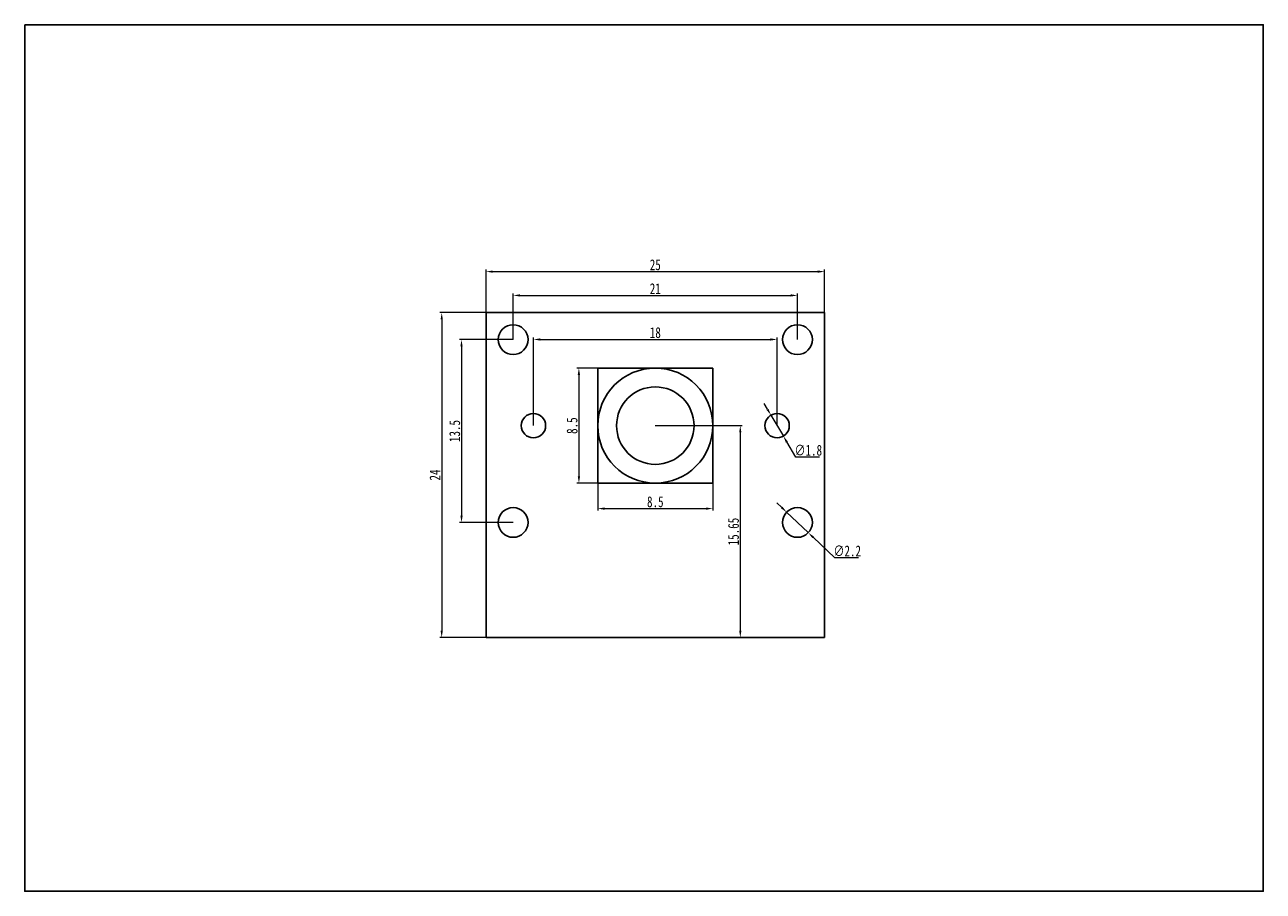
# Model space of a CAD drawing. Header units: millimetres. Extents: x -6958 to 482, y 159 to 628.
# Tile 2 of 2: x 275 to 366, y 403 to 467. Entities that reach past the tile are written whole.
import ezdxf

# ---------------------------------------------------------------- set-up
doc = ezdxf.new("R2010")
doc.units = ezdxf.units.MM
doc.styles.add('FS', font='SimSun.ttf', dxfattribs={"width": 0.75, "height": 0.8})
doc.dimstyles.new('123', dxfattribs={"dimscale": 0.5, "dimtxt": 1, "dimasz": 1, "dimexe": 0.3, "dimexo": 0, "dimgap": 0.2, "dimtad": 1, "dimtoh": 1, "dimzin": 9, "dimdsep": 46, "dimtxsty": 'FS', "dimcen": 0.09, "dimclrd": 3, "dimclre": 3, "dimclrt": 3, "dimadec": 1, "dimazin": 2, "dimtfac": 1, "dimtmove": 0, "dimatfit": 3, "dimfxl": 0, "dimtolj": 1, "dimtzin": 0, "dimlwd": 9, "dimlwe": 9, "dimarcsym": 0})

# ---------------------------------------------------------------- blocks, each defined once
blk = doc.blocks.new('*D33')
at = {"color": 3, "lineweight": 9, "ltscale": 0.5}
for p, q in [((308.732, 445.338), (308.732, 448.514)), ((309.232, 448.364), (333.232, 448.364)), ((333.732, 445.338), (333.732, 448.514))]:
    blk.add_line(p, q, dxfattribs=at)
at = {"color": 3, "ltscale": 0.5}
for points in [[(309.232, 448.448), (309.232, 448.281), (308.732, 448.364)], [(333.232, 448.448), (333.232, 448.281), (333.732, 448.364)]]:
    blk.add_solid(points, dxfattribs=at)
at = {"layer": 'Defpoints', "color": 0, "ltscale": 0.5}
for p in [(333.732, 448.364), (308.732, 445.338), (333.732, 445.338)]:
    blk.add_point(p, dxfattribs=at)
at = {"color": 3, "ltscale": 0.5, "insert": (321.232, 448.864), "char_height": 0.8, "attachment_point": 5, "style": 'FS'}
blk.add_mtext('\\A1;25', dxfattribs=at)
blk = doc.blocks.new('*D34')
at = {"color": 3, "lineweight": 9, "ltscale": 0.5}
for p, q in [((308.732, 445.338), (305.307, 445.338)), ((305.457, 444.838), (305.457, 421.838)), ((308.732, 421.338), (305.307, 421.338))]:
    blk.add_line(p, q, dxfattribs=at)
at = {"color": 3, "ltscale": 0.5}
for points in [[(305.374, 444.838), (305.54, 444.838), (305.457, 445.338)], [(305.374, 421.838), (305.54, 421.838), (305.457, 421.338)]]:
    blk.add_solid(points, dxfattribs=at)
at = {"layer": 'Defpoints', "color": 0, "ltscale": 0.5}
for p in [(308.732, 445.338), (305.457, 421.338), (308.732, 421.338)]:
    blk.add_point(p, dxfattribs=at)
at = {"color": 3, "ltscale": 0.5, "insert": (304.957, 433.338), "char_height": 0.8, "attachment_point": 5, "rotation": 90, "style": 'FS'}
blk.add_mtext('\\A1;24', dxfattribs=at)
blk = doc.blocks.new('*D35')
at = {"color": 3, "lineweight": 9, "ltscale": 0.5}
for p, q in [((310.732, 443.338), (310.732, 446.756)), ((311.232, 446.606), (331.232, 446.606)), ((331.732, 443.338), (331.732, 446.756))]:
    blk.add_line(p, q, dxfattribs=at)
at = {"color": 3, "ltscale": 0.5}
for points in [[(311.232, 446.689), (311.232, 446.523), (310.732, 446.606)], [(331.232, 446.689), (331.232, 446.523), (331.732, 446.606)]]:
    blk.add_solid(points, dxfattribs=at)
at = {"layer": 'Defpoints', "color": 0, "ltscale": 0.5}
for p in [(331.732, 446.606), (310.732, 443.338), (331.732, 443.338)]:
    blk.add_point(p, dxfattribs=at)
at = {"color": 3, "ltscale": 0.5, "insert": (321.232, 447.106), "char_height": 0.8, "attachment_point": 5, "style": 'FS'}
blk.add_mtext('\\A1;21', dxfattribs=at)
blk = doc.blocks.new('*D36')
at = {"color": 3, "lineweight": 9, "ltscale": 0.5}
for p, q in [((310.732, 443.338), (306.769, 443.338)), ((306.919, 442.838), (306.919, 430.338)), ((310.732, 429.838), (306.769, 429.838))]:
    blk.add_line(p, q, dxfattribs=at)
at = {"color": 3, "ltscale": 0.5}
for points in [[(306.836, 442.838), (307.003, 442.838), (306.919, 443.338)], [(306.836, 430.338), (307.003, 430.338), (306.919, 429.838)]]:
    blk.add_solid(points, dxfattribs=at)
at = {"layer": 'Defpoints', "color": 0, "ltscale": 0.5}
for p in [(310.732, 443.338), (306.919, 429.838), (310.732, 429.838)]:
    blk.add_point(p, dxfattribs=at)
at = {"color": 3, "ltscale": 0.5, "insert": (306.419, 436.588), "char_height": 0.8, "attachment_point": 5, "rotation": 90, "style": 'FS'}
blk.add_mtext('\\A1;13.5', dxfattribs=at)
blk = doc.blocks.new('*D37')
at = {"color": 3, "lineweight": 9, "ltscale": 0.5}
for p, q in [((312.232, 436.988), (312.232, 443.501)), ((312.732, 443.351), (329.732, 443.351)), ((330.232, 436.988), (330.232, 443.501))]:
    blk.add_line(p, q, dxfattribs=at)
at = {"color": 3, "ltscale": 0.5}
for points in [[(312.732, 443.435), (312.732, 443.268), (312.232, 443.351)], [(329.732, 443.435), (329.732, 443.268), (330.232, 443.351)]]:
    blk.add_solid(points, dxfattribs=at)
at = {"layer": 'Defpoints', "color": 0, "ltscale": 0.5}
for p in [(330.232, 443.351), (312.232, 436.988), (330.232, 436.988)]:
    blk.add_point(p, dxfattribs=at)
at = {"color": 3, "ltscale": 0.5, "insert": (321.232, 443.851), "char_height": 0.8, "attachment_point": 5, "style": 'FS'}
blk.add_mtext('\\A1;18', dxfattribs=at)
blk = doc.blocks.new('*D38')
at = {"color": 3, "lineweight": 9, "ltscale": 0.5}
for p, q in [((316.982, 441.238), (315.439, 441.238)), ((315.589, 440.738), (315.589, 433.238)), ((316.982, 432.738), (315.439, 432.738))]:
    blk.add_line(p, q, dxfattribs=at)
at = {"color": 3, "ltscale": 0.5}
for points in [[(315.506, 440.738), (315.673, 440.738), (315.589, 441.238)], [(315.506, 433.238), (315.673, 433.238), (315.589, 432.738)]]:
    blk.add_solid(points, dxfattribs=at)
at = {"layer": 'Defpoints', "color": 0, "ltscale": 0.5}
for p in [(316.982, 441.238), (315.589, 432.738), (316.982, 432.738)]:
    blk.add_point(p, dxfattribs=at)
at = {"color": 3, "ltscale": 0.5, "insert": (315.089, 436.988), "char_height": 0.8, "attachment_point": 5, "rotation": 90, "style": 'FS'}
blk.add_mtext('\\A1;8.5', dxfattribs=at)
blk = doc.blocks.new('*D39')
at = {"color": 3, "lineweight": 9, "ltscale": 0.5}
for p, q in [((316.982, 432.738), (316.982, 430.709)), ((325.482, 432.738), (325.482, 430.709)), ((317.482, 430.859), (324.982, 430.859))]:
    blk.add_line(p, q, dxfattribs=at)
at = {"color": 3, "ltscale": 0.5}
for points in [[(317.482, 430.942), (317.482, 430.775), (316.982, 430.859)], [(324.982, 430.942), (324.982, 430.775), (325.482, 430.859)]]:
    blk.add_solid(points, dxfattribs=at)
at = {"layer": 'Defpoints', "color": 0, "ltscale": 0.5}
for p in [(316.982, 432.738), (325.482, 432.738), (325.482, 430.859)]:
    blk.add_point(p, dxfattribs=at)
at = {"color": 3, "ltscale": 0.5, "insert": (321.232, 431.359), "char_height": 0.8, "attachment_point": 5, "style": 'FS'}
blk.add_mtext('\\A1;8.5', dxfattribs=at)
blk = doc.blocks.new('*D40')
at = {"color": 3, "lineweight": 9, "ltscale": 0.5}
for p, q in [((321.232, 436.988), (327.661, 436.988)), ((327.511, 436.488), (327.511, 421.838)), ((321.232, 421.338), (327.661, 421.338))]:
    blk.add_line(p, q, dxfattribs=at)
at = {"color": 3, "ltscale": 0.5}
for points in [[(327.427, 436.488), (327.594, 436.488), (327.511, 436.988)], [(327.427, 421.838), (327.594, 421.838), (327.511, 421.338)]]:
    blk.add_solid(points, dxfattribs=at)
at = {"layer": 'Defpoints', "color": 0, "ltscale": 0.5}
for p in [(321.232, 436.988), (321.232, 421.338), (327.511, 421.338)]:
    blk.add_point(p, dxfattribs=at)
at = {"color": 3, "ltscale": 0.5, "insert": (327.011, 429.163), "char_height": 0.8, "attachment_point": 5, "rotation": 90, "style": 'FS'}
blk.add_mtext('\\A1;15.65', dxfattribs=at)
blk = doc.blocks.new('*D41')
at = {"color": 3, "lineweight": 9, "ltscale": 0.5}
for p, q in [((330.571, 430.939), (330.208, 431.283)), ((330.934, 430.595), (332.531, 429.082)), ((334.486, 427.228), (332.893, 428.738)), ((336.232, 427.228), (334.486, 427.228))]:
    blk.add_line(p, q, dxfattribs=at)
at = {"color": 3, "ltscale": 0.5}
for points in [[(330.628, 431), (330.514, 430.879), (330.934, 430.595)], [(332.951, 428.798), (332.836, 428.677), (332.531, 429.082)]]:
    blk.add_solid(points, dxfattribs=at)
at = {"layer": 'Defpoints', "color": 0, "ltscale": 0.5}
for p in [(330.934, 430.595), (332.531, 429.082)]:
    blk.add_point(p, dxfattribs=at)
at = {"color": 3, "ltscale": 0.5, "insert": (335.409, 427.728), "char_height": 0.8, "attachment_point": 5, "style": 'FS'}
blk.add_mtext('\\A1;∅2.2', dxfattribs=at)
blk = doc.blocks.new('*D42')
at = {"color": 3, "lineweight": 9, "ltscale": 0.5}
for p, q in [((329.52, 438.194), (329.265, 438.624)), ((329.774, 437.763), (330.69, 436.214)), ((331.606, 434.664), (330.945, 435.783)), ((333.356, 434.664), (331.606, 434.664))]:
    blk.add_line(p, q, dxfattribs=at)
at = {"color": 3, "ltscale": 0.5}
for points in [[(329.591, 438.236), (329.448, 438.151), (329.774, 437.763)], [(331.016, 435.826), (330.873, 435.741), (330.69, 436.214)]]:
    blk.add_solid(points, dxfattribs=at)
at = {"layer": 'Defpoints', "color": 0, "ltscale": 0.5}
for p in [(329.774, 437.763), (330.69, 436.214)]:
    blk.add_point(p, dxfattribs=at)
at = {"color": 3, "ltscale": 0.5, "insert": (332.531, 435.164), "char_height": 0.8, "attachment_point": 5, "style": 'FS'}
blk.add_mtext('\\A1;∅1.8', dxfattribs=at)

msp = doc.modelspace()

# ---------------------------------------------------------------- linework, layer by layer
at = {"ltscale": 0.5}
for p, q in [((308.732, 421.338), (308.732, 445.338)), ((308.732, 445.338), (333.732, 445.338)), ((333.732, 445.338), (333.732, 421.338)), ((316.982, 441.238), (325.482, 441.238)), ((316.982, 441.238), (316.982, 432.738)), ((325.482, 441.238), (325.482, 432.738)), ((316.982, 432.738), (325.482, 432.738)), ((333.732, 421.338), (308.732, 421.338))]:
    msp.add_line(p, q, dxfattribs=at)
msp.add_lwpolyline([(274.66, 466.596), (366.136, 466.596), (366.136, 402.598), (274.66, 402.598)], close=True, dxfattribs=at)
for centre, radius in [((310.732, 443.338), 1.1), ((331.732, 443.338), 1.1), ((321.232, 436.988), 4.25), ((321.232, 436.988), 2.861), ((312.232, 436.988), 0.9), ((330.232, 436.988), 0.9), ((310.732, 429.838), 1.1), ((331.732, 429.838), 1.1)]:
    msp.add_circle(centre, radius, dxfattribs=at)

# ---------------------------------------------------------------- dimensions: what is measured, and where the dimension line sits
for base, p1, p2, picture, middle in [((333.732, 448.364), (308.732, 445.338), (333.732, 445.338), '*D33', (321.232, 448.864)), ((331.732, 446.606), (310.732, 443.338), (331.732, 443.338), '*D35', (321.232, 447.106)), ((330.232, 443.351), (312.232, 436.988), (330.232, 436.988), '*D37', (321.232, 443.851)), ((325.482, 430.859), (316.982, 432.738), (325.482, 432.738), '*D39', (321.232, 431.359))]:
    dim = msp.add_linear_dim(base=base, p1=p1, p2=p2, dimstyle='123', override={"dimfxl": 0.2}, dxfattribs=at)
    dim.commit()
    dim.dimension.update_dxf_attribs({"geometry": picture, "text_midpoint": middle})
for base, p1, p2, picture, middle in [((305.457, 421.338), (308.732, 445.338), (308.732, 421.338), '*D34', (304.957, 433.338)), ((306.919, 429.838), (310.732, 443.338), (310.732, 429.838), '*D36', (306.419, 436.588)), ((315.589, 432.738), (316.982, 441.238), (316.982, 432.738), '*D38', (315.089, 436.988)), ((327.511, 421.338), (321.232, 436.988), (321.232, 421.338), '*D40', (327.011, 429.163))]:
    dim = msp.add_linear_dim(base=base, p1=p1, p2=p2, angle=90, dimstyle='123', override={"dimfxl": 0.2}, dxfattribs=at)
    dim.commit()
    dim.dimension.update_dxf_attribs({"geometry": picture, "text_midpoint": middle})
dim = msp.add_diameter_dim_2p(p1=(329.774, 437.763), p2=(330.69, 436.214), dimstyle='123', override={"dimfxl": 0.2}, dxfattribs=at)
dim.commit()
dim.dimension.update_dxf_attribs({"geometry": '*D42', "text_midpoint": (332.531, 435.164)})
dim = msp.add_diameter_dim_2p(p1=(330.934, 430.595), p2=(332.531, 429.082), dimstyle='123', override={"dimfxl": 0.2}, dxfattribs=at)
dim.commit()
dim.dimension.update_dxf_attribs({"geometry": '*D41', "text_midpoint": (335.409, 427.228), "dimtype": 163})

doc.saveas('drawing.dxf')
